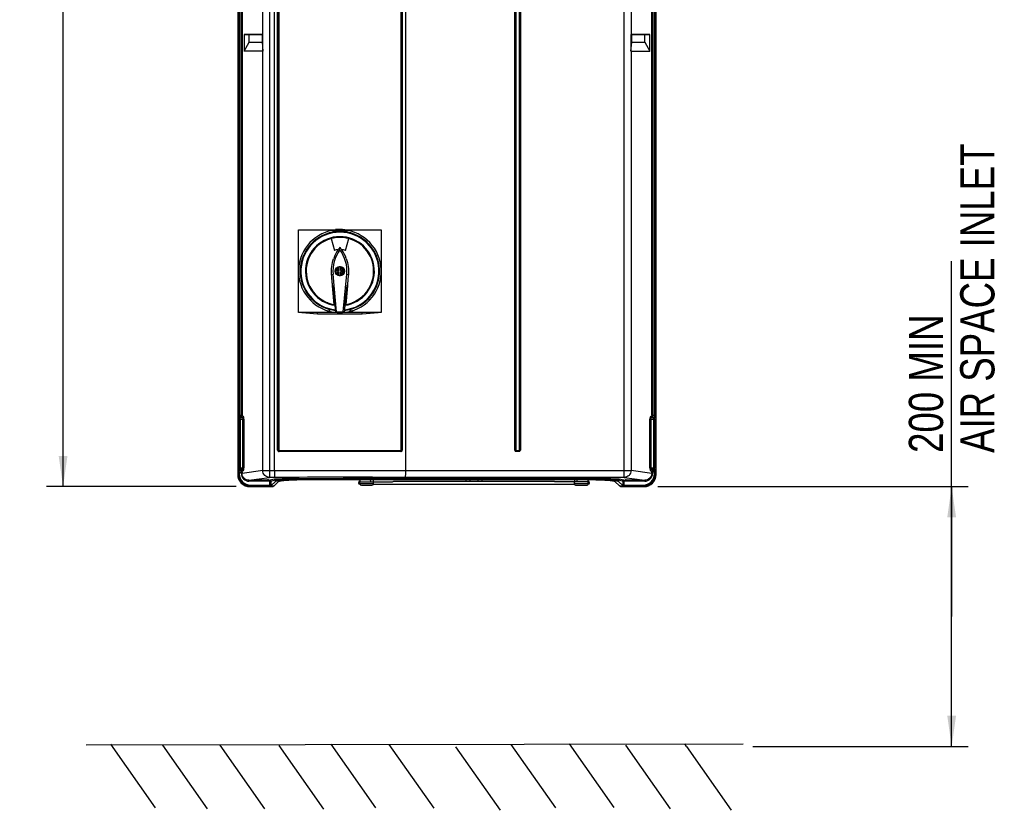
# Model space of a CAD drawing. Header units: inches. Extents: x 0 to 117, y 0 to 83.
# Tile 2 of 70: x 14 to 36, y 20 to 38. Entities that reach past the tile are written whole.
import ezdxf

# ---------------------------------------------------------------- set-up
doc = ezdxf.new("R2010")
doc.units = ezdxf.units.IN
doc.header["$LTSCALE"] = 6.431102
doc.header["$MEASUREMENT"] = 0
doc.layers.get('0').update_dxf_attribs({"linetype": 'CONTINUOUS'})
doc.styles.get("Standard").update_dxf_attribs({"font": 'txt', "width": 0.8})
doc.dimstyles.new('DIMSTYLE_1', dxfattribs={"dimtxt": 0.78125, "dimasz": 0.7, "dimexe": 0.18, "dimexo": 0.0625, "dimgap": 0.09, "dimtad": 1, "dimdec": 1, "dimzin": 4, "dimdsep": 46, "dimtxsty": 'STANDARD', "dimblk": '_FILLED', "dimblk1": '_FILLED', "dimblk2": '_FILLED', "dimcen": 0.09, "dimadec": 0, "dimazin": 0, "dimtfac": 1, "dimtdec": 1, "dimtofl": 0, "dimtmove": 0, "dimatfit": 3, "dimldrblk": '_FILLED', "dimfxl": 1, "dimtolj": 1, "dimtzin": 4, "dimarcsym": 0})
doc.dimstyles.new('DIMSTYLE_2', dxfattribs={"dimtxt": 0.78125, "dimasz": 0.7, "dimexe": 0.18, "dimexo": 0.0625, "dimgap": 0.09, "dimtad": 1, "dimdec": 0, "dimzin": 4, "dimdsep": 46, "dimtxsty": 'STANDARD', "dimblk": '_FILLED', "dimblk1": '_FILLED', "dimblk2": '_FILLED', "dimcen": 0.09, "dimadec": 0, "dimazin": 0, "dimtfac": 1, "dimtdec": 0, "dimtofl": 0, "dimtmove": 0, "dimatfit": 3, "dimldrblk": '_FILLED', "dimfxl": 1, "dimtolj": 1, "dimtzin": 4, "dimarcsym": 0})

# ---------------------------------------------------------------- blocks, each defined once
blk = doc.blocks.new('_FILLED')
at = {"color": 0, "linetype": 'BYBLOCK'}
blk.add_solid([(0, 0), (-1, 0.143), (-1, -0.143)], dxfattribs=at)
blk = doc.blocks.new('*D1')
at = {"color": 7, "linetype": 'CONTINUOUS'}
for p, q in [((35.12, 24.248), (35.12, 32.356)), ((28.411, 27.212), (34.924, 27.212)), ((34.924, 27.212), (35.495, 27.212)), ((35.12, 27.212), (35.12, 24.248)), ((35.12, 21.284), (35.12, 24.248)), ((30.582, 21.284), (34.924, 21.284)), ((34.924, 21.284), (35.495, 21.284))]:
    blk.add_line(p, q, dxfattribs=at)
at = {"color": 7, "linetype": 'CONTINUOUS', "xscale": 0.7, "yscale": 0.7, "zscale": 0.7}
for p, rotation in [((35.12, 27.212), 90), ((35.12, 21.284), 270)]:
    blk.add_blockref('_FILLED', p, dxfattribs=dict(at, rotation=rotation))
at = {"color": 7, "linetype": 'CONTINUOUS', "insert": (34.143, 27.981), "char_height": 0.78125, "width": 9.375, "attachment_point": 1, "rotation": 90, "line_spacing_factor": 0.9}
blk.add_mtext('200 MIN\\PAIR SPACE INLET', dxfattribs=at)
blk = doc.blocks.new('*D11')
at = {"color": 7, "linetype": 'CONTINUOUS'}
for p, q in [((18.494, 53.366), (14.466, 53.366)), ((14.841, 53.366), (14.841, 40.289)), ((19.765, 53.366), (19.119, 53.366)), ((14.841, 27.212), (14.841, 40.289)), ((18.79, 27.212), (14.466, 27.212))]:
    blk.add_line(p, q, dxfattribs=at)
at = {"color": 7, "linetype": 'CONTINUOUS', "xscale": 0.7, "yscale": 0.7, "zscale": 0.7}
for p, rotation in [((14.841, 53.366), 90), ((14.841, 27.212), 270)]:
    blk.add_blockref('_FILLED', p, dxfattribs=dict(at, rotation=rotation))
at = {"color": 7, "linetype": 'CONTINUOUS', "insert": (13.865, 40.289), "char_height": 0.7812, "width": 1.875, "attachment_point": 2, "rotation": 90, "line_spacing_factor": 0.9}
blk.add_mtext('664', dxfattribs=at)

msp = doc.modelspace()

# ---------------------------------------------------------------- linework, layer by layer
at = {"color": 7, "linetype": 'CONTINUOUS'}
for p, q in [((18.827, 52.682), (18.827, 27.487)), ((28.374, 27.487), (28.374, 52.682)), ((19.554, 52.502), (19.554, 27.424)), ((27.646, 27.424), (27.646, 52.502)), ((19.663, 27.581), (19.663, 52.345)), ((22.656, 52.345), (22.656, 27.581)), ((18.842, 28.846), (18.842, 51.49)), ((18.862, 51.49), (18.862, 28.846)), ((18.906, 28.846), (18.906, 51.49)), ((18.926, 51.49), (18.926, 28.846)), ((28.275, 28.84), (28.275, 51.49)), ((28.295, 51.49), (28.295, 28.84)), ((28.339, 28.84), (28.339, 51.49)), ((28.358, 51.49), (28.358, 28.84)), ((19.737, 28.046), (19.737, 44.84)), ((19.75, 44.84), (19.75, 28.046)), ((19.763, 44.84), (19.763, 28.046)), ((22.556, 28.046), (22.556, 44.84)), ((22.569, 28.046), (22.569, 44.84)), ((22.582, 44.84), (22.582, 28.046)), ((25.152, 28.047), (25.152, 44.858)), ((25.163, 44.858), (25.163, 28.047)), ((25.175, 44.858), (25.175, 28.047)), ((25.254, 28.047), (25.254, 44.858)), ((25.267, 28.047), (25.267, 44.858)), ((25.278, 44.858), (25.278, 28.047)), ((19.398, 37.53), (19.398, 38.526)), ((27.803, 38.526), (27.803, 37.53)), ((18.97, 37.53), (18.97, 37.148)), ((18.97, 37.53), (19.398, 37.53)), ((19.086, 37.527), (18.97, 37.53)), ((19.086, 37.352), (19.086, 37.527)), ((19.382, 37.527), (19.086, 37.527)), ((19.402, 37.53), (19.382, 37.527)), ((19.382, 37.527), (19.382, 37.352)), ((19.398, 37.53), (19.402, 37.53)), ((19.402, 37.15), (19.402, 37.53)), ((27.819, 37.527), (27.799, 37.53)), ((27.799, 37.53), (27.799, 37.15)), ((27.799, 37.53), (27.802, 37.53)), ((27.803, 37.53), (28.231, 37.53)), ((28.114, 37.527), (27.819, 37.527)), ((27.819, 37.352), (27.819, 37.527)), ((28.231, 37.53), (28.114, 37.527)), ((28.114, 37.352), (28.114, 37.527)), ((28.231, 37.148), (28.231, 37.53)), ((18.97, 37.148), (19.086, 37.352)), ((19.086, 37.352), (19.382, 37.352)), ((19.382, 37.352), (19.402, 37.15)), ((27.799, 37.15), (27.819, 37.352)), ((27.819, 37.352), (28.114, 37.352)), ((28.114, 37.352), (28.231, 37.148)), ((19.398, 37.148), (18.97, 37.148)), ((19.398, 27.581), (19.398, 37.148)), ((27.803, 37.148), (28.231, 37.148)), ((27.803, 37.148), (27.803, 27.581)), ((19.763, 36.443), (19.737, 36.443)), ((22.556, 36.443), (22.582, 36.443)), ((20.215, 33.073), (21.109, 33.073)), ((20.215, 31.183), (20.215, 33.073)), ((21.002, 33.036), (21.002, 33.06)), ((21.125, 33.08), (21.125, 33.072)), ((21.194, 33.072), (21.194, 33.08)), ((21.209, 33.073), (22.104, 33.073)), ((21.317, 33.06), (21.317, 33.036)), ((22.104, 33.073), (22.104, 31.183)), ((20.96, 32.872), (21.032, 32.603)), ((21.287, 32.603), (21.359, 32.872)), ((21.159, 32.615), (21.159, 32.671)), ((21.144, 32.142), (21.108, 32.142)), ((21.108, 32.142), (21.108, 32.114)), ((21.144, 32.142), (21.144, 32.224)), ((21.175, 32.224), (21.17, 32.225)), ((21.175, 32.224), (21.175, 32.142)), ((21.175, 32.142), (21.211, 32.142)), ((21.211, 32.114), (21.211, 32.142)), ((20.968, 32.054), (21.003, 32.057)), ((21.083, 31.204), (21.003, 32.057)), ((21.108, 32.114), (21.144, 32.114)), ((21.144, 32.032), (21.144, 32.114)), ((21.144, 32.032), (21.149, 32.031)), ((21.211, 32.114), (21.175, 32.114)), ((21.175, 32.114), (21.175, 32.032)), ((21.236, 31.204), (21.316, 32.057)), ((21.316, 32.057), (21.351, 32.054)), ((20.985, 31.857), (20.984, 31.862)), ((20.986, 31.845), (20.985, 31.857)), ((20.988, 31.817), (20.986, 31.845)), ((20.989, 31.811), (20.988, 31.817)), ((20.99, 31.793), (20.989, 31.811)), ((20.99, 31.793), (21, 31.793)), ((21.024, 31.37), (20.99, 31.793)), ((21.329, 31.793), (21.295, 31.37)), ((21.329, 31.793), (21.319, 31.793)), ((21.334, 31.857), (21.329, 31.793)), ((21.042, 31.354), (21.021, 31.62)), ((21.277, 31.354), (21.298, 31.62)), ((20.887, 31.393), (20.876, 31.412)), ((20.915, 31.264), (20.915, 31.273)), ((20.919, 31.255), (20.919, 31.272)), ((20.923, 31.262), (20.923, 31.213)), ((21.062, 31.188), (21.047, 31.349)), ((21.272, 31.349), (21.257, 31.188)), ((21.396, 31.213), (21.396, 31.262)), ((21.4, 31.255), (21.4, 31.272)), ((21.404, 31.273), (21.404, 31.264)), ((21.443, 31.412), (21.432, 31.393)), ((21.062, 31.183), (20.215, 31.183)), ((20.29, 31.183), (20.65, 31.152)), ((20.65, 31.152), (20.651, 31.183)), ((20.65, 31.152), (21.669, 31.152)), ((20.872, 31.183), (20.872, 31.228)), ((20.973, 31.183), (20.973, 31.202)), ((21.062, 31.188), (21.062, 31.188)), ((21.257, 31.188), (21.257, 31.188)), ((22.104, 31.183), (21.257, 31.183)), ((21.346, 31.202), (21.346, 31.183)), ((21.446, 31.228), (21.446, 31.183)), ((21.669, 31.152), (21.668, 31.183)), ((21.669, 31.152), (22.029, 31.183)), ((18.842, 28.846), (18.926, 28.846)), ((18.845, 28.787), (18.859, 28.768)), ((18.908, 28.806), (18.865, 28.806)), ((18.879, 28.788), (18.865, 28.806)), ((18.879, 28.788), (18.941, 28.788)), ((18.908, 28.806), (18.941, 28.788)), ((18.96, 28.808), (18.928, 28.826)), ((28.273, 28.821), (28.241, 28.807)), ((28.26, 28.787), (28.292, 28.801)), ((28.26, 28.787), (28.322, 28.787)), ((28.275, 28.84), (28.358, 28.84)), ((28.336, 28.801), (28.292, 28.801)), ((28.336, 28.801), (28.322, 28.787)), ((28.342, 28.768), (28.356, 28.781)), ((18.86, 28.749), (18.967, 28.749)), ((18.86, 27.641), (18.86, 28.749)), ((18.88, 28.749), (18.88, 27.641)), ((18.947, 27.641), (18.947, 28.749)), ((18.967, 28.749), (18.967, 27.641)), ((28.234, 28.748), (28.341, 28.748)), ((28.234, 27.642), (28.234, 28.748)), ((28.254, 28.748), (28.254, 27.642)), ((28.321, 27.642), (28.321, 28.748)), ((28.341, 28.748), (28.341, 27.642)), ((19.763, 28.046), (19.737, 28.046)), ((22.548, 28.012), (19.771, 28.012)), ((19.772, 28.024), (22.547, 28.024)), ((19.773, 28.036), (22.546, 28.036)), ((22.556, 28.046), (22.582, 28.046)), ((25.152, 28.047), (25.175, 28.047)), ((25.183, 28.039), (25.246, 28.039)), ((25.183, 28.039), (25.183, 28.016)), ((25.183, 28.027), (25.246, 28.027)), ((25.246, 28.016), (25.183, 28.016)), ((25.246, 28.016), (25.246, 28.039)), ((25.254, 28.047), (25.278, 28.047)), ((18.86, 27.641), (18.967, 27.641)), ((28.234, 27.642), (28.341, 27.642)), ((18.842, 27.503), (18.827, 27.487)), ((18.842, 27.544), (18.926, 27.544)), ((18.842, 27.503), (18.842, 27.544)), ((18.842, 27.503), (18.862, 27.503)), ((18.859, 27.621), (18.845, 27.603)), ((18.862, 27.544), (18.862, 27.503)), ((18.865, 27.584), (18.879, 27.602)), ((18.865, 27.584), (18.908, 27.584)), ((18.941, 27.602), (18.879, 27.602)), ((18.906, 27.514), (18.906, 27.544)), ((18.906, 27.514), (18.926, 27.514)), ((18.941, 27.602), (18.908, 27.584)), ((19.398, 27.581), (18.926, 27.514)), ((18.926, 27.544), (18.926, 27.514)), ((18.928, 27.564), (18.96, 27.582)), ((19.084, 27.357), (19.554, 27.424)), ((19.398, 27.581), (19.663, 27.581)), ((19.674, 27.424), (19.554, 27.424)), ((19.663, 27.582), (22.656, 27.582)), ((27.646, 27.424), (22.645, 27.424)), ((22.656, 27.581), (27.803, 27.581)), ((27.646, 27.424), (28.117, 27.357)), ((28.275, 27.514), (27.803, 27.581)), ((28.241, 27.583), (28.273, 27.569)), ((28.322, 27.602), (28.26, 27.602)), ((28.292, 27.589), (28.26, 27.602)), ((28.358, 27.549), (28.275, 27.549)), ((28.275, 27.514), (28.275, 27.549)), ((28.275, 27.514), (28.295, 27.514)), ((28.292, 27.589), (28.336, 27.589)), ((28.295, 27.549), (28.295, 27.514)), ((28.322, 27.602), (28.336, 27.589)), ((28.339, 27.503), (28.339, 27.549)), ((28.339, 27.503), (28.358, 27.503)), ((28.356, 27.608), (28.342, 27.622)), ((28.358, 27.55), (28.358, 27.503)), ((28.374, 27.487), (28.358, 27.503)), ((19.084, 27.357), (19.227, 27.357)), ((19.084, 27.357), (19.084, 27.337)), ((19.581, 27.337), (19.084, 27.337)), ((19.102, 27.212), (19.118, 27.227)), ((19.102, 27.212), (19.639, 27.212)), ((19.118, 27.247), (19.581, 27.247)), ((19.118, 27.247), (19.118, 27.227)), ((19.559, 27.227), (19.118, 27.227)), ((19.203, 27.363), (19.203, 27.369)), ((19.211, 27.363), (19.21, 27.37)), ((19.211, 27.37), (19.526, 27.37)), ((19.219, 27.363), (19.211, 27.363)), ((19.496, 27.354), (19.24, 27.354)), ((19.241, 27.369), (19.241, 27.363)), ((19.241, 27.363), (19.496, 27.363)), ((19.241, 27.363), (19.241, 27.355)), ((19.496, 27.363), (19.496, 27.369)), ((19.496, 27.354), (19.496, 27.364)), ((19.51, 27.357), (19.562, 27.357)), ((19.526, 27.363), (19.517, 27.363)), ((19.526, 27.37), (19.526, 27.363)), ((19.534, 27.369), (19.534, 27.363)), ((19.668, 27.386), (19.562, 27.357)), ((19.562, 27.247), (19.562, 27.357)), ((19.576, 27.228), (19.659, 27.228)), ((19.581, 27.337), (19.687, 27.367)), ((19.581, 27.337), (19.581, 27.247)), ((19.581, 27.229), (19.687, 27.333)), ((19.659, 27.228), (19.639, 27.212)), ((19.659, 27.228), (19.767, 27.334)), ((19.687, 27.333), (19.687, 27.367)), ((27.074, 27.368), (20.126, 27.368)), ((20.394, 27.399), (20.462, 27.399)), ((20.397, 27.379), (20.462, 27.379)), ((20.462, 27.399), (21.233, 27.399)), ((20.462, 27.399), (20.462, 27.379)), ((21.233, 27.378), (20.462, 27.378)), ((20.462, 27.373), (21.233, 27.373)), ((21.293, 27.4), (21.233, 27.399)), ((21.233, 27.379), (21.233, 27.399)), ((21.233, 27.378), (21.245, 27.379)), ((21.291, 27.375), (21.293, 27.375)), ((21.312, 27.4), (21.293, 27.4)), ((21.313, 27.376), (21.293, 27.375)), ((21.293, 27.375), (24.1, 27.375)), ((21.349, 27.401), (21.312, 27.4)), ((21.421, 27.402), (21.349, 27.401)), ((21.468, 27.402), (21.421, 27.402)), ((21.611, 27.325), (22.36, 27.325)), ((21.611, 27.285), (21.611, 27.325)), ((21.611, 27.285), (21.926, 27.285)), ((21.616, 27.266), (21.616, 27.266)), ((21.65, 27.246), (21.887, 27.246)), ((21.921, 27.266), (26.516, 27.266)), ((21.926, 27.285), (21.926, 27.325)), ((23.005, 27.407), (22.385, 27.407)), ((22.396, 27.337), (26.042, 27.337)), ((24.157, 27.399), (24.042, 27.401)), ((24.146, 27.379), (24.157, 27.378)), ((24.157, 27.399), (26.768, 27.399)), ((24.157, 27.399), (24.157, 27.379)), ((26.767, 27.378), (24.157, 27.378)), ((24.157, 27.373), (26.766, 27.373)), ((26.057, 27.332), (26.061, 27.33)), ((26.826, 27.325), (26.077, 27.325)), ((26.511, 27.285), (26.511, 27.325)), ((26.511, 27.285), (26.826, 27.285)), ((26.55, 27.246), (26.787, 27.246)), ((26.764, 27.379), (26.829, 27.379)), ((26.768, 27.399), (26.834, 27.399)), ((26.821, 27.266), (26.821, 27.266)), ((26.826, 27.285), (26.826, 27.325)), ((27.542, 27.228), (27.435, 27.333)), ((27.513, 27.367), (27.62, 27.337)), ((27.513, 27.367), (27.513, 27.333)), ((27.513, 27.333), (27.62, 27.229)), ((27.639, 27.357), (27.533, 27.386)), ((27.542, 27.228), (27.624, 27.228)), ((27.562, 27.212), (27.542, 27.228)), ((27.562, 27.212), (28.099, 27.212)), ((28.117, 27.337), (27.62, 27.337)), ((27.62, 27.247), (27.62, 27.337)), ((27.62, 27.247), (28.083, 27.247)), ((27.639, 27.357), (27.691, 27.357)), ((27.639, 27.357), (27.639, 27.247)), ((28.083, 27.227), (27.642, 27.227)), ((27.667, 27.363), (27.667, 27.369)), ((27.675, 27.37), (27.99, 27.37)), ((27.675, 27.363), (27.675, 27.37)), ((27.688, 27.363), (27.675, 27.363)), ((27.705, 27.361), (27.705, 27.369)), ((27.705, 27.361), (27.96, 27.361)), ((27.96, 27.352), (27.705, 27.352)), ((27.96, 27.361), (27.96, 27.369)), ((27.974, 27.357), (28.117, 27.357)), ((27.99, 27.363), (27.978, 27.363)), ((27.991, 27.37), (27.99, 27.363)), ((27.998, 27.369), (27.998, 27.363)), ((28.083, 27.227), (28.083, 27.247)), ((28.083, 27.227), (28.099, 27.212)), ((28.117, 27.337), (28.117, 27.357)), ((15.368, 21.322), (30.362, 21.344)), ((15.925, 21.333), (16.946, 19.881)), ((17.111, 21.315), (18.132, 19.864)), ((18.417, 21.315), (19.437, 19.863)), ((19.767, 21.306), (20.787, 19.854)), ((20.95, 21.338), (21.971, 19.887)), ((22.279, 21.329), (23.299, 19.878)), ((23.795, 21.279), (24.816, 19.827)), ((25.062, 21.332), (26.082, 19.881)), ((26.39, 21.344), (27.411, 19.893)), ((27.678, 21.314), (28.698, 19.863)), ((29.069, 21.284), (29.031, 21.341)), ((29.069, 21.284), (30.09, 19.833))]:
    msp.add_line(p, q, dxfattribs=at)
msp.add_circle((21.159, 32.128), 0.106, dxfattribs=at)
for centre, radius, start, end in [((21.159, 32.128), 0.945, 284.9481, 255.0597), ((21.159, 32.128), 0.906, 285.3799, 254.6201), ((21.159, 32.128), 0.921, 80.1575, 99.8425), ((21.159, 32.128), 0.953, 83.3507, 96.1366), ((21.159, 32.128), 0.898, 285.5182, 254.4818), ((21.159, 32.128), 0.89, 276.6558, 263.3442), ((21.159, 32.128), 0.787, 278.1967, 261.8033), ((21.159, 32.128), 0.77, 280.1229, 259.8771), ((21.809, 32.132), 0.809, 143.3827, 185.3086), ((21.815, 32.13), 0.85, 144.9308, 158.3646), ((21.159, 32.128), 0.492, 94.6339, 105), ((21.812, 32.132), 0.847, 140.4653, 144.9053), ((20.507, 32.132), 0.847, 35.0947, 39.5347), ((20.51, 32.132), 0.809, 354.6914, 36.6173), ((20.503, 32.13), 0.851, 19.7277, 35.0566), ((21.159, 32.128), 0.492, 75, 85.3661), ((21.814, 32.131), 0.849, 158.3859, 160.7992), ((21.159, 32.128), 0.0976, 99.2863, 265.3067), ((21.159, 32.128), 0.0683, 103.3211, 256.6789), ((21.159, 32.128), 0.0976, 279.2863, 82.2902), ((21.159, 32.128), 0.0683, 283.3211, 76.6789), ((-28.142, 27.885), 49.287, 4.6276, 4.8525), ((71.176, 27.825), 50.004, 175.1485, 175.376), ((21.159, 32.128), 0.406, 246.2401, 248.0971), ((21.159, 32.128), 0.465, 249.6711, 251.9662), ((21.159, 32.128), 0.465, 288.0367, 290.3384), ((21.159, 32.128), 0.406, 291.8756, 294.2986), ((20.442, 31.255), 0.478, 359.4637, 360), ((20.475, 31.255), 0.445, 358.3944, 359.4758), ((21.159, 32.128), 0.898, 254.7425, 263.4886), ((21.159, 32.128), 0.898, 276.5114, 285.2575), ((21.871, 31.255), 0.472, 179.9965, 181.0599), ((21.772, 31.253), 0.373, 181.0081, 182.8268), ((21.159, 32.128), 0.945, 255.1547, 284.8454), ((19.772, 28.046), 0.0218, 179.9972, 269.9957), ((25.183, 28.047), 0.0315, 179.995, 270.005), ((25.183, 28.047), 0.0205, 180, 270), ((25.183, 28.047), 0.00787, 179.9801, 270.0218), ((25.246, 28.047), 0.0315, 269.995, 0.005), ((25.246, 28.047), 0.0205, 270, 360), ((25.246, 28.047), 0.00787, 269.9801, 0.0218), ((19.102, 27.487), 0.275, 179.9781, 270.0219), ((19.118, 27.503), 0.275, 179.9897, 270.0103), ((19.117, 27.502), 0.255, 179.9645, 270.0361), ((21.159, -591.564), 618.989, 89.862518, 90.137482), ((28.083, 27.503), 0.275, 269.9897, 0.0103), ((28.083, 27.502), 0.255, 269.9668, 0.033), ((28.099, 27.487), 0.275, 269.9781, 0.0219), ((20.462, 14.879), 12.5, 89.9994, 90.3052), ((20.462, 16.148), 11.225, 90.0001, 90.298), ((22.647, -97.665), 125.073, 90.12009, 90.54019), ((21.616, 27.301), 0.0354, 90, 270), ((21.641, 27.356), 0.0315, 157.9123, 220), ((21.65, 27.285), 0.0394, 180, 269.9766), ((21.891, 27.356), 0.0337, 180.0476, 189.3895), ((21.887, 27.285), 0.0394, 270.0234, 360), ((21.896, 27.356), 0.0315, 310, 22.0877), ((22.695, -11.391), 38.793, 89.5414, 90.4585), ((22.815, -84.961), 112.368, 89.37432, 89.9029), ((23.999, 27.356), 0.0437, 352.7824, 7.2176), ((24.149, 28.512), 1.138, 267.5115, 269.0481), ((24.103, 27.356), 0.0315, 321.2457, 10), ((24.157, 28.925), 1.552, 269.0226, 270.0221), ((24.334, 27.356), 0.0315, 157.9123, 218.7543), ((26.541, 27.356), 0.0315, 157.9123, 220), ((26.55, 27.285), 0.0394, 180, 270.0026), ((26.543, 27.356), 0.0322, 349.5123, 10.4291), ((26.74, 16.22), 11.153, 89.5689, 89.8645), ((26.743, 15.461), 11.917, 89.5732, 89.8854), ((26.787, 27.285), 0.0394, 269.9974, 360), ((26.796, 27.356), 0.0315, 310, 22.0877), ((26.821, 27.301), 0.0354, 270, 90)]:
    msp.add_arc(centre, radius, start, end, dxfattribs=at)
for centre, major_axis, ratio, start_param, end_param in [((19.554, 37.421), (0.157, 0.273), 0.052919, -3.111164, -2.98512), ((27.646, 37.421), (-0.157, 0.273), 0.052919, -3.298065, -3.172022), ((21.159, 32.135), (0, 0.791), 0.999956, -3.49403, -3.291229), ((21.159, 32.135), (0, 0.791), 0.999956, -2.991957, -2.789156), ((19.387, 31.973), (2.217, 0.194), 0.600244, -0.767782, -0.753704), ((21.159, 32.132), (0, 0.931), 0.999991, -3.224317, -3.058869), ((22.932, 31.973), (2.217, -0.194), 0.600244, -2.387889, -2.373811), ((19.211, 27.369), (0.00789, 0), 0.017452, 1.575664, 3.141594), ((19.211, 27.363), (0.00789, 0), 0.017452, -3.140157, -1.575664), ((19.526, 27.369), (0.00789, 0), 0.017452, -0.000001, 1.565929), ((19.526, 27.363), (0.00789, 0), 0.017452, -1.565929, -0.00139), ((21.233, 27.38), (0.0984, 0), 0.061406, -1.570796, -0.946253), ((22.615, 27.255), (2.362, 0), 0.061406, 2.100515, 2.154606), ((27.675, 27.369), (0.00789, 0), 0.017452, 1.575664, 3.141594), ((27.675, 27.363), (0.00789, 0), 0.017452, -3.140157, -1.575664), ((27.703, 27.372), (0.0155, 0.0121), 0.999372, -3.804699, -2.233902), ((27.962, 27.372), (-0.0155, 0.0121), 0.999372, -4.049283, -2.478487), ((27.99, 27.369), (0.00789, 0), 0.017452, -0.000001, 1.565929), ((27.99, 27.363), (0.00789, 0), 0.017452, -1.565929, -0.00139)]:
    msp.add_ellipse(centre, major_axis=major_axis, ratio=ratio, start_param=start_param, end_param=end_param, dxfattribs=at)
for points in [[(20.968, 32.054), (20.958, 32.173), (20.974, 32.297), (21.013, 32.41)], [(21.304, 32.417), (21.345, 32.302), (21.361, 32.176), (21.351, 32.054)], [(21.159, 32.226), (21.154, 32.226), (21.149, 32.226), (21.144, 32.224)], [(21.17, 32.225), (21.167, 32.226), (21.163, 32.226), (21.16, 32.225)], [(21.149, 32.031), (21.152, 32.03), (21.156, 32.03), (21.159, 32.031)], [(21.159, 32.03), (21.165, 32.03), (21.17, 32.03), (21.175, 32.032)], [(18.865, 28.806), (18.856, 28.806), (18.845, 28.796), (18.845, 28.787)], [(18.859, 28.768), (18.859, 28.778), (18.869, 28.788), (18.879, 28.788)], [(18.928, 28.826), (18.928, 28.817), (18.918, 28.806), (18.908, 28.806)], [(18.941, 28.788), (18.95, 28.788), (18.96, 28.798), (18.96, 28.808)], [(28.241, 28.807), (28.241, 28.798), (28.251, 28.787), (28.26, 28.787)], [(28.292, 28.801), (28.283, 28.801), (28.273, 28.811), (28.273, 28.821)], [(28.322, 28.787), (28.332, 28.787), (28.342, 28.777), (28.342, 28.768)], [(28.336, 28.801), (28.345, 28.801), (28.356, 28.791), (28.356, 28.781)], [(19.772, 28.024), (19.772, 28.02), (19.772, 28.017), (19.771, 28.013)], [(19.772, 28.024), (19.773, 28.027), (19.773, 28.031), (19.773, 28.035)], [(22.547, 28.024), (22.546, 28.027), (22.546, 28.031), (22.546, 28.035)], [(22.547, 28.024), (22.547, 28.02), (22.548, 28.016), (22.547, 28.013)], [(18.845, 27.603), (18.845, 27.594), (18.856, 27.584), (18.865, 27.584)], [(18.859, 27.621), (18.859, 27.612), (18.869, 27.602), (18.879, 27.602)], [(18.908, 27.584), (18.918, 27.583), (18.928, 27.573), (18.928, 27.564)], [(18.96, 27.582), (18.96, 27.591), (18.95, 27.602), (18.941, 27.602)], [(28.26, 27.602), (28.251, 27.602), (28.241, 27.592), (28.241, 27.583)], [(28.273, 27.569), (28.273, 27.578), (28.283, 27.589), (28.292, 27.589)], [(28.322, 27.602), (28.332, 27.602), (28.342, 27.613), (28.342, 27.622)], [(28.336, 27.589), (28.345, 27.589), (28.356, 27.599), (28.356, 27.608)], [(19.219, 27.372), (19.219, 27.365), (19.225, 27.357), (19.232, 27.354)], [(19.221, 27.37), (19.222, 27.364), (19.226, 27.359), (19.231, 27.357)], [(19.241, 27.363), (19.235, 27.363), (19.228, 27.365), (19.225, 27.37)], [(19.231, 27.357), (19.234, 27.355), (19.237, 27.354), (19.24, 27.354)], [(19.496, 27.354), (19.504, 27.354), (19.513, 27.362), (19.515, 27.37)], [(19.505, 27.365), (19.502, 27.364), (19.499, 27.363), (19.496, 27.363)], [(19.497, 27.352), (19.507, 27.352), (19.517, 27.363), (19.517, 27.372)], [(19.562, 27.357), (19.565, 27.357), (19.568, 27.356), (19.571, 27.354)], [(19.571, 27.354), (19.577, 27.351), (19.581, 27.344), (19.581, 27.337)], [(19.581, 27.229), (19.581, 27.235), (19.581, 27.241), (19.581, 27.246)], [(19.687, 27.367), (19.687, 27.376), (19.677, 27.386), (19.668, 27.386)], [(21.868, 27.332), (21.863, 27.337), (21.859, 27.344), (21.858, 27.351)], [(21.921, 27.337), (21.918, 27.332), (21.913, 27.327), (21.908, 27.325)], [(22.36, 27.325), (22.37, 27.325), (22.379, 27.333), (22.389, 27.335)], [(24.038, 27.337), (24.041, 27.341), (24.042, 27.346), (24.043, 27.351)], [(24.396, 27.368), (24.394, 27.364), (24.394, 27.36), (24.394, 27.356)], [(24.394, 27.356), (24.394, 27.35), (24.395, 27.343), (24.399, 27.337)], [(26.041, 27.337), (26.047, 27.337), (26.052, 27.334), (26.057, 27.332)], [(26.061, 27.33), (26.064, 27.328), (26.067, 27.327), (26.071, 27.326)], [(26.533, 27.325), (26.526, 27.325), (26.52, 27.331), (26.516, 27.337)], [(26.545, 27.325), (26.554, 27.325), (26.563, 27.329), (26.568, 27.336)], [(26.568, 27.336), (26.572, 27.34), (26.574, 27.345), (26.575, 27.351)], [(27.513, 27.367), (27.513, 27.376), (27.524, 27.386), (27.533, 27.386)], [(27.62, 27.247), (27.62, 27.242), (27.619, 27.236), (27.62, 27.231)], [(27.62, 27.337), (27.62, 27.346), (27.63, 27.357), (27.639, 27.357)], [(27.624, 27.228), (27.63, 27.228), (27.636, 27.228), (27.642, 27.227)], [(27.705, 27.352), (27.696, 27.352), (27.685, 27.363), (27.685, 27.372)], [(27.688, 27.37), (27.69, 27.367), (27.692, 27.365), (27.695, 27.364)], [(27.695, 27.364), (27.698, 27.362), (27.702, 27.361), (27.705, 27.361)], [(27.96, 27.361), (27.967, 27.361), (27.974, 27.364), (27.978, 27.37)], [(27.971, 27.355), (27.968, 27.353), (27.964, 27.352), (27.96, 27.352)], [(27.98, 27.372), (27.98, 27.366), (27.976, 27.359), (27.971, 27.355)]]:
    msp.add_open_spline(points, degree=3, dxfattribs=at)
for points, knots in [([(21, 31.793), (21.002, 31.793), (21.002, 31.786), (21.005, 31.778), (21.007, 31.76), (21.012, 31.728), (21.016, 31.68), (21.02, 31.641), (21.021, 31.62)], [0, 0, 0, 0, 0.022949, 0.085171, 0.184025, 0.314407, 0.641528, 1, 1, 1, 1]), ([(21.313, 31.768), (21.311, 31.759), (21.305, 31.709), (21.301, 31.66), (21.298, 31.62)], [0, 0, 0, 0, 0.195839, 1, 1, 1, 1]), ([(21.319, 31.793), (21.316, 31.793), (21.316, 31.78), (21.314, 31.775), (21.313, 31.768)], [0, 0, 0, 0, 0.266678, 1, 1, 1, 1]), ([(20.916, 31.215), (20.918, 31.214), (20.917, 31.23), (20.919, 31.235), (20.919, 31.242)], [0, 0, 0, 0, 0.275365, 1, 1, 1, 1]), ([(21.4, 31.234), (21.4, 31.23), (21.401, 31.224), (21.401, 31.217), (21.403, 31.215)], [0, 0, 0, 0, 0.68562, 1, 1, 1, 1]), ([(18.845, 28.787), (18.844, 28.788), (18.844, 28.795), (18.842, 28.814), (18.842, 28.832), (18.842, 28.846)], [0, 0, 0, 0, 0.096731, 0.317487, 1, 1, 1, 1]), ([(18.859, 28.768), (18.86, 28.767), (18.859, 28.759), (18.86, 28.753), (18.86, 28.749)], [0, 0, 0, 0, 0.316754, 1, 1, 1, 1]), ([(18.865, 28.806), (18.864, 28.807), (18.864, 28.812), (18.862, 28.824), (18.862, 28.837), (18.862, 28.846)], [0, 0, 0, 0, 0.0984, 0.318904, 1, 1, 1, 1]), ([(18.88, 28.749), (18.88, 28.758), (18.878, 28.771), (18.88, 28.784), (18.879, 28.788)], [0, 0, 0, 0, 0.683482, 1, 1, 1, 1]), ([(18.906, 28.846), (18.906, 28.837), (18.908, 28.825), (18.906, 28.809), (18.908, 28.806)], [0, 0, 0, 0, 0.682345, 1, 1, 1, 1]), ([(18.928, 28.826), (18.926, 28.827), (18.927, 28.835), (18.926, 28.841), (18.926, 28.846)], [0, 0, 0, 0, 0.329803, 1, 1, 1, 1]), ([(18.941, 28.788), (18.945, 28.786), (18.946, 28.769), (18.947, 28.758), (18.947, 28.749)], [0, 0, 0, 0, 0.327737, 1, 1, 1, 1]), ([(18.967, 28.749), (18.967, 28.762), (18.967, 28.781), (18.963, 28.799), (18.962, 28.807), (18.96, 28.808)], [0, 0, 0, 0, 0.676382, 0.89682, 1, 1, 1, 1]), ([(28.241, 28.807), (28.239, 28.806), (28.238, 28.799), (28.234, 28.781), (28.234, 28.762), (28.234, 28.748)], [0, 0, 0, 0, 0.099108, 0.318142, 1, 1, 1, 1]), ([(28.254, 28.748), (28.254, 28.757), (28.255, 28.768), (28.256, 28.786), (28.26, 28.787)], [0, 0, 0, 0, 0.676252, 1, 1, 1, 1]), ([(28.275, 28.84), (28.275, 28.836), (28.274, 28.83), (28.275, 28.822), (28.273, 28.821)], [0, 0, 0, 0, 0.68633, 1, 1, 1, 1]), ([(28.292, 28.801), (28.293, 28.802), (28.293, 28.807), (28.295, 28.819), (28.295, 28.831), (28.295, 28.84)], [0, 0, 0, 0, 0.09304, 0.312691, 1, 1, 1, 1]), ([(28.321, 28.748), (28.321, 28.757), (28.323, 28.77), (28.32, 28.784), (28.322, 28.787)], [0, 0, 0, 0, 0.689099, 1, 1, 1, 1]), ([(28.339, 28.84), (28.339, 28.831), (28.339, 28.819), (28.337, 28.807), (28.337, 28.802), (28.336, 28.801)], [0, 0, 0, 0, 0.685781, 0.905414, 1, 1, 1, 1]), ([(28.341, 28.748), (28.341, 28.753), (28.342, 28.759), (28.34, 28.766), (28.342, 28.768)], [0, 0, 0, 0, 0.688, 1, 1, 1, 1]), ([(28.356, 28.781), (28.357, 28.783), (28.356, 28.79), (28.358, 28.801), (28.358, 28.82), (28.358, 28.833), (28.358, 28.84)], [0, 0, 0, 0, 0.092131, 0.312052, 0.629629, 1, 1, 1, 1]), ([(19.737, 28.046), (19.737, 28.037), (19.744, 28.019), (19.763, 28.012), (19.771, 28.012)], [0, 0, 0, 0, 0.501295, 1, 1, 1, 1]), ([(19.763, 28.046), (19.763, 28.043), (19.763, 28.038), (19.769, 28.038), (19.771, 28.039)], [0, 0, 0, 0, 0.543733, 1, 1, 1, 1]), ([(22.546, 28.036), (22.548, 28.036), (22.553, 28.036), (22.554, 28.042), (22.553, 28.044)], [0, 0, 0, 0, 0.542348, 1, 1, 1, 1]), ([(22.547, 28.024), (22.552, 28.024), (22.564, 28.028), (22.569, 28.04), (22.569, 28.046)], [0, 0, 0, 0, 0.498462, 1, 1, 1, 1]), ([(22.548, 28.012), (22.556, 28.012), (22.574, 28.019), (22.582, 28.037), (22.582, 28.046)], [0, 0, 0, 0, 0.498669, 1, 1, 1, 1]), ([(18.86, 27.641), (18.86, 27.637), (18.859, 27.63), (18.86, 27.623), (18.859, 27.621)], [0, 0, 0, 0, 0.682456, 1, 1, 1, 1]), ([(18.879, 27.602), (18.88, 27.606), (18.878, 27.619), (18.88, 27.632), (18.88, 27.641)], [0, 0, 0, 0, 0.316519, 1, 1, 1, 1]), ([(18.947, 27.641), (18.947, 27.632), (18.946, 27.621), (18.945, 27.603), (18.941, 27.602)], [0, 0, 0, 0, 0.671449, 1, 1, 1, 1]), ([(18.96, 27.582), (18.962, 27.583), (18.963, 27.591), (18.967, 27.609), (18.967, 27.628), (18.967, 27.641)], [0, 0, 0, 0, 0.103003, 0.323154, 1, 1, 1, 1]), ([(28.234, 27.642), (28.234, 27.628), (28.234, 27.609), (28.238, 27.591), (28.239, 27.584), (28.241, 27.583)], [0, 0, 0, 0, 0.681382, 0.900712, 1, 1, 1, 1]), ([(28.26, 27.602), (28.256, 27.604), (28.255, 27.622), (28.254, 27.633), (28.254, 27.642)], [0, 0, 0, 0, 0.322912, 1, 1, 1, 1]), ([(28.322, 27.602), (28.32, 27.606), (28.323, 27.62), (28.321, 27.633), (28.321, 27.642)], [0, 0, 0, 0, 0.310888, 1, 1, 1, 1]), ([(28.342, 27.622), (28.34, 27.624), (28.342, 27.631), (28.341, 27.637), (28.341, 27.642)], [0, 0, 0, 0, 0.311155, 1, 1, 1, 1]), ([(18.842, 27.544), (18.842, 27.558), (18.842, 27.576), (18.844, 27.595), (18.844, 27.602), (18.845, 27.603)], [0, 0, 0, 0, 0.68249, 0.903265, 1, 1, 1, 1]), ([(18.862, 27.544), (18.862, 27.553), (18.862, 27.565), (18.864, 27.578), (18.864, 27.583), (18.865, 27.584)], [0, 0, 0, 0, 0.680216, 0.901188, 1, 1, 1, 1]), ([(18.908, 27.584), (18.908, 27.583), (18.908, 27.578), (18.906, 27.565), (18.906, 27.553), (18.906, 27.544)], [0, 0, 0, 0, 0.097426, 0.318153, 1, 1, 1, 1]), ([(18.906, 27.514), (18.906, 27.469), (18.945, 27.374), (19.039, 27.337), (19.084, 27.337)], [0, 0, 0, 0, 0.499811, 1, 1, 1, 1]), ([(18.926, 27.544), (18.926, 27.549), (18.927, 27.554), (18.926, 27.563), (18.928, 27.564)], [0, 0, 0, 0, 0.681062, 1, 1, 1, 1]), ([(19.084, 27.357), (19.044, 27.357), (18.96, 27.39), (18.926, 27.474), (18.926, 27.514)], [0, 0, 0, 0, 0.499733, 1, 1, 1, 1]), ([(19.554, 27.424), (19.515, 27.424), (19.431, 27.458), (19.398, 27.541), (19.398, 27.581)], [0, 0, 0, 0, 0.498708, 1, 1, 1, 1]), ([(19.663, 27.581), (19.663, 27.561), (19.664, 27.524), (19.666, 27.481), (19.668, 27.453), (19.67, 27.438), (19.672, 27.429), (19.673, 27.424), (19.674, 27.424)], [0, 0, 0, 0, 0.376696, 0.697308, 0.821215, 0.914727, 0.974424, 1, 1, 1, 1]), ([(22.656, 27.581), (22.656, 27.561), (22.655, 27.524), (22.653, 27.481), (22.651, 27.453), (22.649, 27.438), (22.647, 27.429), (22.646, 27.424), (22.645, 27.424)], [0, 0, 0, 0, 0.376678, 0.697254, 0.821145, 0.91465, 0.974373, 1, 1, 1, 1]), ([(27.803, 27.581), (27.803, 27.541), (27.769, 27.458), (27.686, 27.424), (27.646, 27.424)], [0, 0, 0, 0, 0.501301, 1, 1, 1, 1]), ([(28.275, 27.514), (28.275, 27.474), (28.241, 27.39), (28.157, 27.357), (28.117, 27.357)], [0, 0, 0, 0, 0.499339, 1, 1, 1, 1]), ([(28.117, 27.337), (28.162, 27.337), (28.256, 27.374), (28.295, 27.469), (28.295, 27.514)], [0, 0, 0, 0, 0.500188, 1, 1, 1, 1]), ([(28.273, 27.569), (28.275, 27.568), (28.274, 27.559), (28.275, 27.554), (28.275, 27.549)], [0, 0, 0, 0, 0.324811, 1, 1, 1, 1]), ([(28.295, 27.549), (28.295, 27.559), (28.295, 27.571), (28.293, 27.583), (28.293, 27.588), (28.292, 27.589)], [0, 0, 0, 0, 0.687326, 0.907003, 1, 1, 1, 1]), ([(28.336, 27.589), (28.337, 27.588), (28.337, 27.583), (28.339, 27.571), (28.339, 27.559), (28.339, 27.549)], [0, 0, 0, 0, 0.094316, 0.313654, 1, 1, 1, 1]), ([(28.358, 27.55), (28.358, 27.557), (28.358, 27.57), (28.358, 27.589), (28.356, 27.6), (28.357, 27.607), (28.356, 27.608)], [0, 0, 0, 0, 0.370366, 0.687943, 0.907865, 1, 1, 1, 1]), ([(19.232, 27.354), (19.233, 27.353), (19.235, 27.353), (19.238, 27.352), (19.239, 27.352)], [0, 0, 0, 0, 0.50218, 1, 1, 1, 1]), ([(19.512, 27.37), (19.511, 27.369), (19.509, 27.367), (19.507, 27.366), (19.505, 27.365)], [0, 0, 0, 0, 0.486613, 1, 1, 1, 1]), ([(19.562, 27.247), (19.562, 27.243), (19.561, 27.237), (19.561, 27.228), (19.559, 27.227)], [0, 0, 0, 0, 0.683317, 1, 1, 1, 1]), ([(19.559, 27.227), (19.561, 27.227), (19.566, 27.228), (19.571, 27.227), (19.574, 27.228)], [0, 0, 0, 0, 0.320112, 1, 1, 1, 1]), ([(19.576, 27.228), (19.578, 27.229), (19.58, 27.227), (19.58, 27.229), (19.58, 27.229)], [0, 0, 0, 0, 0.880615, 1, 1, 1, 1]), ([(19.668, 27.386), (19.669, 27.387), (19.681, 27.389), (19.693, 27.389), (19.704, 27.39)], [0, 0, 0, 0, 0.123927, 1, 1, 1, 1]), ([(19.687, 27.333), (19.692, 27.339), (19.716, 27.343), (19.758, 27.352), (19.824, 27.358), (19.91, 27.365), (20.014, 27.37), (20.178, 27.376), (20.306, 27.378), (20.395, 27.378)], [0, 0, 0, 0, 0.030062, 0.092606, 0.186593, 0.3093, 0.456971, 0.624897, 1, 1, 1, 1]), ([(19.687, 27.366), (19.689, 27.367), (19.7, 27.369), (19.712, 27.369), (19.722, 27.37)], [0, 0, 0, 0, 0.120739, 1, 1, 1, 1]), ([(19.704, 27.39), (19.707, 27.39), (19.724, 27.391), (19.741, 27.391), (19.755, 27.392)], [0, 0, 0, 0, 0.21102, 1, 1, 1, 1]), ([(19.722, 27.37), (19.807, 27.375), (20.032, 27.377), (20.257, 27.379), (20.397, 27.379)], [0, 0, 0, 0, 0.378471, 1, 1, 1, 1]), ([(19.755, 27.392), (19.763, 27.392), (19.801, 27.393), (19.839, 27.394), (19.868, 27.395)], [0, 0, 0, 0, 0.215016, 1, 1, 1, 1]), ([(19.767, 27.334), (19.77, 27.337), (19.782, 27.34), (19.818, 27.348), (19.851, 27.351), (19.876, 27.354)], [0, 0, 0, 0, 0.115278, 0.320899, 1, 1, 1, 1]), ([(19.868, 27.395), (19.905, 27.395), (20.08, 27.398), (20.256, 27.399), (20.394, 27.399)], [0, 0, 0, 0, 0.209575, 1, 1, 1, 1]), ([(19.876, 27.354), (19.952, 27.361), (20.127, 27.369), (20.303, 27.373), (20.403, 27.373)], [0, 0, 0, 0, 0.430269, 1, 1, 1, 1]), ([(21.233, 27.399), (21.239, 27.399), (21.244, 27.389), (21.245, 27.381), (21.245, 27.379)], [0, 0, 0, 0, 0.682619, 1, 1, 1, 1]), ([(22.385, 27.407), (22.283, 27.406), (21.903, 27.401), (21.523, 27.391), (21.245, 27.379)], [0, 0, 0, 0, 0.265978, 1, 1, 1, 1]), ([(21.421, 27.38), (21.496, 27.383), (21.817, 27.394), (22.138, 27.399), (22.384, 27.401)], [0, 0, 0, 0, 0.234009, 1, 1, 1, 1]), ([(22.305, 27.4), (22.399, 27.393), (22.586, 27.388), (22.774, 27.394), (22.866, 27.402)], [0, 0, 0, 0, 0.504477, 1, 1, 1, 1]), ([(22.389, 27.335), (22.39, 27.336), (22.392, 27.336), (22.395, 27.337), (22.396, 27.337)], [0, 0, 0, 0, 0.52609, 1, 1, 1, 1]), ([(24.146, 27.379), (24.059, 27.382), (23.679, 27.397), (23.298, 27.404), (23.005, 27.407)], [0, 0, 0, 0, 0.230215, 1, 1, 1, 1]), ([(23.005, 27.401), (23.103, 27.4), (23.468, 27.396), (23.832, 27.386), (24.1, 27.375)], [0, 0, 0, 0, 0.266518, 1, 1, 1, 1]), ([(24.146, 27.379), (24.146, 27.381), (24.146, 27.389), (24.152, 27.399), (24.157, 27.399)], [0, 0, 0, 0, 0.317301, 1, 1, 1, 1]), ([(26.071, 27.326), (26.071, 27.326), (26.073, 27.325), (26.075, 27.326), (26.075, 27.327)], [0, 0, 0, 0, 0.541273, 1, 1, 1, 1]), ([(26.768, 27.399), (26.766, 27.398), (26.768, 27.39), (26.768, 27.384), (26.767, 27.379)], [0, 0, 0, 0, 0.300842, 1, 1, 1, 1]), ([(26.824, 27.373), (26.901, 27.373), (27.013, 27.371), (27.154, 27.365), (27.244, 27.361), (27.317, 27.355), (27.375, 27.349), (27.411, 27.342), (27.431, 27.338), (27.435, 27.333)], [0, 0, 0, 0, 0.377394, 0.545296, 0.692511, 0.814584, 0.907943, 0.970027, 1, 1, 1, 1]), ([(26.829, 27.379), (26.964, 27.379), (27.181, 27.377), (27.398, 27.375), (27.48, 27.37)], [0, 0, 0, 0, 0.623413, 1, 1, 1, 1]), ([(26.832, 27.378), (26.918, 27.377), (27.043, 27.375), (27.2, 27.369), (27.3, 27.364), (27.382, 27.358), (27.446, 27.351), (27.486, 27.343), (27.509, 27.338), (27.513, 27.333)], [0, 0, 0, 0, 0.377086, 0.544923, 0.692123, 0.814222, 0.907668, 0.969899, 1, 1, 1, 1]), ([(26.834, 27.399), (26.897, 27.399), (27.102, 27.398), (27.308, 27.397), (27.45, 27.392)], [0, 0, 0, 0, 0.308314, 1, 1, 1, 1]), ([(27.45, 27.392), (27.459, 27.391), (27.484, 27.39), (27.51, 27.39), (27.527, 27.387)], [0, 0, 0, 0, 0.349131, 1, 1, 1, 1]), ([(27.48, 27.37), (27.484, 27.37), (27.495, 27.369), (27.507, 27.369), (27.513, 27.367)], [0, 0, 0, 0, 0.378032, 1, 1, 1, 1]), ([(27.527, 27.387), (27.528, 27.387), (27.53, 27.387), (27.532, 27.387), (27.533, 27.386)], [0, 0, 0, 0, 0.599701, 1, 1, 1, 1]), ([(27.62, 27.229), (27.62, 27.229), (27.622, 27.229), (27.624, 27.229), (27.625, 27.228)], [0, 0, 0, 0, 0.228316, 1, 1, 1, 1]), ([(27.642, 27.227), (27.64, 27.228), (27.64, 27.237), (27.639, 27.243), (27.639, 27.247)], [0, 0, 0, 0, 0.316687, 1, 1, 1, 1]), ([(27.705, 27.352), (27.706, 27.352), (27.704, 27.357), (27.705, 27.359), (27.705, 27.361)], [0, 0, 0, 0, 0.257791, 1, 1, 1, 1]), ([(27.96, 27.352), (27.96, 27.352), (27.961, 27.357), (27.96, 27.359), (27.96, 27.361)], [0, 0, 0, 0, 0.25779, 1, 1, 1, 1])]:
    msp.add_open_spline(points, degree=3, knots=knots, dxfattribs=at)

# ---------------------------------------------------------------- dimensions: what is measured, and where the dimension line sits
dim = msp.add_linear_dim(base=(14.841, 27.212), p1=(19.765, 53.366), p2=(18.79, 27.212), angle=270, dimstyle='DIMSTYLE_2', dxfattribs=at)
dim.commit()
dim.dimension.update_dxf_attribs({"geometry": '*D11', "text_midpoint": (14.675, 39.451), "dimtype": 160})
dim = msp.add_linear_dim(base=(35.12, 21.284), p1=(28.411, 27.212), p2=(30.582, 21.284), angle=270, text='200 MIN\\PAIR SPACE INLET', dimstyle='DIMSTYLE_1', dxfattribs=at)
dim.commit()
dim.dimension.update_dxf_attribs({"geometry": '*D1', "text_midpoint": (35.12, 32.669), "dimtype": 160})

doc.saveas('drawing.dxf')
